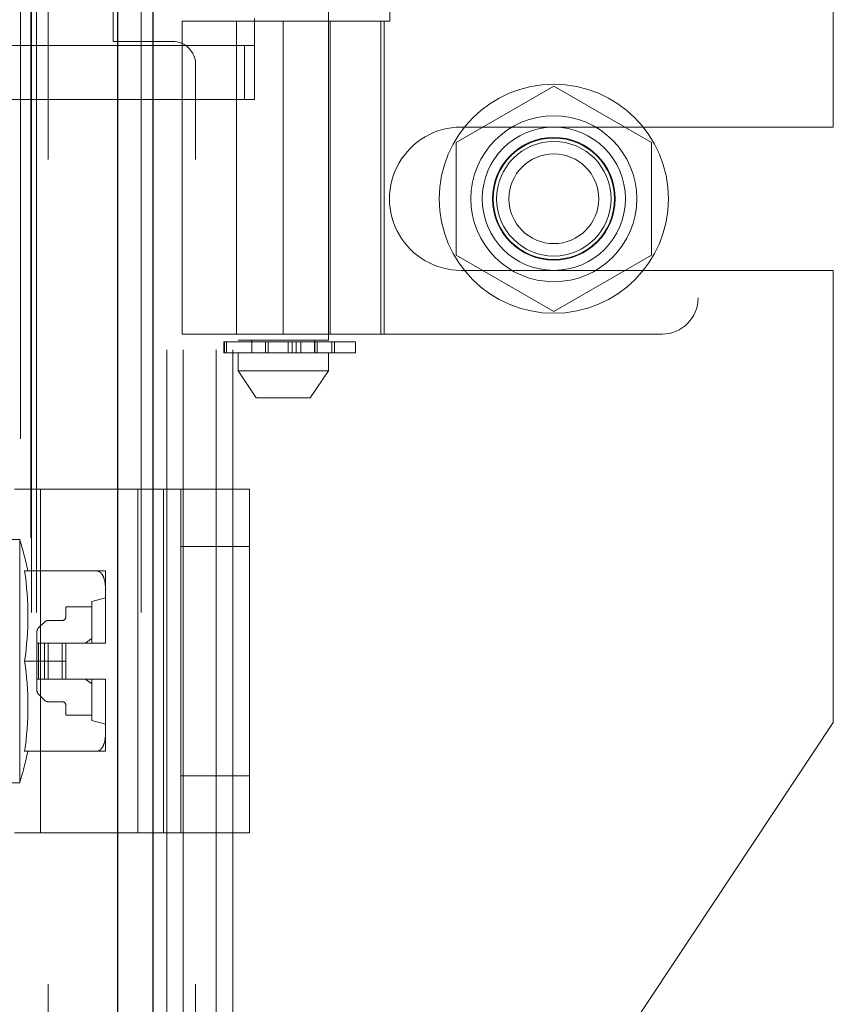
# Model space of a CAD drawing. Header units: inches. Extents: x 0.2 to 10.8, y 0.2 to 8.2.
# Tile 114 of 145: x 5.9732 to 6.0719, y 3.2343 to 3.3536. Entities that reach past the tile are written whole.
import ezdxf

# ---------------------------------------------------------------- set-up
doc = ezdxf.new("R2010")
doc.units = ezdxf.units.IN
doc.header["$MEASUREMENT"] = 0
doc.linetypes.add('HIDDEN', pattern=[0.07500000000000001, 0.05, -0.025])
doc.layers.add('DIMENSIONS', color=140, linetype='Continuous')
doc.styles.add('SLDTEXTSTYLE0', font='TXT', dxfattribs={"width": 0.7})
doc.dimstyles.new('SLDDIMSTYLE0', dxfattribs={"dimtxt": 0.0849609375, "dimasz": 0.13, "dimexe": 0, "dimexo": 0.0625, "dimgap": 0.021240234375, "dimtad": 0, "dimtih": 1, "dimtoh": 1, "dimlfac": 18, "dimrnd": 1e-09, "dimzin": 12, "dimdsep": 46, "dimtxsty": 'SLDTEXTSTYLE0', "dimsah": 1, "dimcen": 0.09, "dimadec": 0, "dimazin": 3, "dimtfac": 1, "dimtofl": 0, "dimtmove": 0, "dimatfit": 3, "dimfxl": 0, "dimfrac": 2, "dimtolj": 1, "dimtzin": 12, "dimarcsym": 0})

# ---------------------------------------------------------------- blocks, each defined once
blk = doc.blocks.new('_D_18')
at = {"layer": 'DIMENSIONS'}
for p, q in [((5.941035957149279, 4.907140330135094), (5.512801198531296, 4.907140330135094)), ((5.637801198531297, 4.907140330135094), (5.637801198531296, 4.093878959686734)), ((5.476227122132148, 3.939828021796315), (5.447697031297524, 3.939828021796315)), ((5.447697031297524, 3.939828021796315), (5.447697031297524, 3.804797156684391)), ((5.799375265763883, 3.939828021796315), (5.827905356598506, 3.939828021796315)), ((5.827905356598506, 3.939828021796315), (5.827905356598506, 3.804797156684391)), ((5.447697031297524, 3.804797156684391), (5.476227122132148, 3.804797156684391)), ((5.827905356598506, 3.804797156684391), (5.799375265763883, 3.804797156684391)), ((5.637801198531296, 3.213584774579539), (5.637801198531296, 3.785777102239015)), ((5.941035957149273, 3.213584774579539), (5.512801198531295, 3.213584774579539))]:
    blk.add_line(p, q, dxfattribs=at)
for points in [[(5.637801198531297, 4.907140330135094), (5.617801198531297, 4.777140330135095), (5.657801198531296, 4.777140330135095)], [(5.637801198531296, 3.213584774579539), (5.657801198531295, 3.343584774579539), (5.617801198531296, 3.343584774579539)]]:
    blk.add_solid(points, dxfattribs=at)
at = {"layer": 'DIMENSIONS', "char_height": 0.08333333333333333, "attachment_point": 1, "style": 'SLDTEXTSTYLE0'}
for s, insert in [('30.48', (5.476227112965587, 4.066270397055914)), ('774.3', (5.476227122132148, 3.912219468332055))]:
    blk.add_mtext(s, dxfattribs=dict(at, insert=insert))

msp = doc.modelspace()

# ---------------------------------------------------------------- linework, layer by layer
at = {"color": 7, "linetype": 'Continuous', "lineweight": 25}
for p, q in [((5.985121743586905, 3.081751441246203), (5.985121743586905, 5.044850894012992)), ((5.989364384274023, 5.045637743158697), (5.989364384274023, 3.081751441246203))]:
    msp.add_line(p, q, dxfattribs=at)
at = {"color": 7, "linetype": 'HIDDEN', "lineweight": 18}
for p, q in [((5.985121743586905, 3.081751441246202), (5.985121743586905, 5.04485089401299)), ((5.987950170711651, 3.081751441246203), (5.987950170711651, 5.044850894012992)), ((5.987950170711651, 3.081751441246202), (5.987950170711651, 5.04485089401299)), ((5.989364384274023, 5.045637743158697), (5.989364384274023, 3.081751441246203)), ((5.989364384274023, 3.081751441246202), (5.989364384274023, 5.045637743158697)), ((5.989364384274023, 3.081751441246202), (5.989364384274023, 5.045637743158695)), ((5.974647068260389, 3.081751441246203), (5.974647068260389, 5.038695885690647)), ((5.975232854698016, 3.081751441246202), (5.975232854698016, 5.038868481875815)), ((5.975232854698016, 3.081751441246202), (5.975232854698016, 5.038868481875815)), ((5.973306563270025, 3.102838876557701), (5.973306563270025, 5.017867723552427)), ((5.976647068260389, 3.136695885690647), (5.976647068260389, 4.983973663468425)), ((5.976647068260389, 3.136695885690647), (5.976647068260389, 4.983973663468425)), ((5.976647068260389, 3.136695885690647), (5.976647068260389, 4.983973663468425)), ((5.976647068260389, 3.136695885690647), (5.976647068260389, 4.983973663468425)), ((5.991035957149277, 3.213584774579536), (5.991035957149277, 3.581473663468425)), ((5.991035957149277, 3.213584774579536), (5.991035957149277, 3.581473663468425)), ((5.993035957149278, 3.213584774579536), (5.993035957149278, 3.581473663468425)), ((5.997035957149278, 3.213584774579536), (5.997035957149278, 3.581473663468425)), ((5.999035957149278, 3.213584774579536), (5.999035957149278, 3.581473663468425)), ((5.999035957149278, 3.213584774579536), (5.999035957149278, 3.581473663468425)), ((5.999703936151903, 3.478820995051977), (5.999703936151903, 3.31477900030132)), ((6.010640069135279, 3.31477900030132), (6.010640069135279, 3.478820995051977)), ((6.055478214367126, 3.475181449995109), (6.055478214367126, 3.319888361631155)), ((6.071869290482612, 3.340598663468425), (6.071869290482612, 3.454459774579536)), ((5.984535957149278, 3.351001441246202), (5.984535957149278, 3.444056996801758)), ((6.018096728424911, 3.441607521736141), (6.018096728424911, 3.353462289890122)), ((5.992923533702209, 3.353462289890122), (6.017420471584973, 3.353462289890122)), ((5.992923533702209, 3.353462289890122), (5.992923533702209, 3.315513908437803)), ((5.999485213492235, 3.353462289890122), (5.999485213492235, 3.315513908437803)), ((6.00167244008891, 3.353790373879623), (6.00167244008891, 3.35050953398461)), ((6.005172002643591, 3.353462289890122), (6.005172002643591, 3.315513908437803)), ((6.005172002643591, 3.315513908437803), (6.005172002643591, 3.353462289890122)), ((6.010665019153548, 3.353462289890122), (6.010665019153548, 3.315513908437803)), ((6.010858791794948, 3.315513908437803), (6.010858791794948, 3.353462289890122)), ((6.017003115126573, 3.315513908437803), (6.017003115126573, 3.353462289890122)), ((6.017420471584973, 3.353462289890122), (6.018096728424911, 3.353462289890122)), ((6.017420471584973, 3.315513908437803), (6.017420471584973, 3.353462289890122)), ((5.991758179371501, 3.351001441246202), (5.984535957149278, 3.351001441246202)), ((6.000477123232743, 3.35050953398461), (5.940241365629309, 3.35050953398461)), ((6.000477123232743, 3.343947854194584), (6.000477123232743, 3.35050953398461)), ((6.000477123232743, 3.35050953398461), (6.00167244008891, 3.35050953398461)), ((6.00167244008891, 3.343947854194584), (6.00167244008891, 3.35050953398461)), ((5.994535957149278, 3.136695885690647), (5.994535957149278, 3.348223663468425)), ((6.037980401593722, 3.34558206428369), (6.026147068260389, 3.33875008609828)), ((6.049813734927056, 3.33875008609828), (6.037980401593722, 3.34558206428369)), ((5.940241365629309, 3.343947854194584), (6.000477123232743, 3.343947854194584)), ((6.00167244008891, 3.343947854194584), (6.000477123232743, 3.343947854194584)), ((6.026730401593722, 3.340598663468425), (6.071869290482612, 3.340598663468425)), ((6.026147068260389, 3.33875008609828), (6.026147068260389, 3.325086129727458)), ((6.049813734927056, 3.325086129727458), (6.049813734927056, 3.33875008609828)), ((6.026147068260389, 3.325086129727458), (6.037980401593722, 3.318254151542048)), ((6.037980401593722, 3.318254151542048), (6.049813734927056, 3.325086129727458)), ((6.026730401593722, 3.323237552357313), (6.071869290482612, 3.323237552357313)), ((6.071869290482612, 3.268411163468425), (6.071869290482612, 3.323237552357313)), ((6.017420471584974, 3.315513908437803), (5.992923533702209, 3.315513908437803)), ((6.017420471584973, 3.315513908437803), (6.051103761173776, 3.315513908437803)), ((5.997947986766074, 3.314560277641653), (5.998028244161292, 3.314560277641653)), ((5.997947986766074, 3.314560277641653), (5.997947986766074, 3.313247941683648)), ((5.998028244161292, 3.313247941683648), (5.998028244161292, 3.314560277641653)), ((5.998028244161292, 3.314560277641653), (5.998028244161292, 3.313247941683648)), ((5.998028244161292, 3.314560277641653), (6.013920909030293, 3.314560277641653)), ((5.998290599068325, 3.314560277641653), (5.998290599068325, 3.313247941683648)), ((5.998290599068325, 3.313247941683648), (5.998290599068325, 3.314560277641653)), ((6.010640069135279, 3.31477900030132), (5.999703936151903, 3.31477900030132)), ((6.001344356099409, 3.31477900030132), (6.001344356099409, 3.313247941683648)), ((6.003035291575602, 3.313247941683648), (6.003035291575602, 3.314560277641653)), ((6.003035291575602, 3.314560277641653), (6.003035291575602, 3.313247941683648)), ((6.003339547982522, 3.314560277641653), (6.003339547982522, 3.313247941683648)), ((6.003339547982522, 3.313247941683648), (6.003339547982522, 3.314560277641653)), ((6.005778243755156, 3.313247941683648), (6.005778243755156, 3.314560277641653)), ((6.005778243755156, 3.314560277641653), (6.005778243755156, 3.313247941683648)), ((6.006270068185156, 3.314560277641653), (6.006270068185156, 3.313247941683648)), ((6.006270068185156, 3.313247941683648), (6.006270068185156, 3.314560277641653)), ((6.006753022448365, 3.313247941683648), (6.006753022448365, 3.314560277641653)), ((6.006753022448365, 3.314560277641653), (6.006753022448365, 3.313247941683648)), ((6.00731867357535, 3.314560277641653), (6.00731867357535, 3.313247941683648)), ((6.00731867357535, 3.313247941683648), (6.00731867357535, 3.314560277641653)), ((6.00894581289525, 3.314560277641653), (6.00894581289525, 3.313247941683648)), ((6.008951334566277, 3.314560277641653), (6.008951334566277, 3.313247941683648)), ((6.008951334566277, 3.313247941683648), (6.008951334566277, 3.314560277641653)), ((6.008999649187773, 3.313247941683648), (6.008999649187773, 3.31477900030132)), ((6.008999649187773, 3.313247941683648), (6.008999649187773, 3.314560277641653)), ((6.00927003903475, 3.313247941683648), (6.00927003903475, 3.314560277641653)), ((6.00927003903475, 3.314560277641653), (6.00927003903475, 3.313247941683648)), ((6.011072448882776, 3.314560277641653), (6.011072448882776, 3.313247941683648)), ((6.011072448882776, 3.313247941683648), (6.011072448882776, 3.314560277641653)), ((6.011372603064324, 3.313247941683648), (6.011372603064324, 3.314560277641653)), ((6.011372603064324, 3.314560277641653), (6.011372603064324, 3.313247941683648)), ((6.011396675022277, 3.313247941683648), (6.011396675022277, 3.314560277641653)), ((6.013920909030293, 3.313247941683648), (6.013920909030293, 3.314560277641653)), ((5.998028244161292, 3.313247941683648), (5.997947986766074, 3.313247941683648)), ((6.013920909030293, 3.313247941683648), (5.998028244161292, 3.313247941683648)), ((5.999703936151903, 3.313247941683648), (5.999703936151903, 3.311060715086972)), ((6.010640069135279, 3.311060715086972), (6.010640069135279, 3.313247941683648)), ((5.999703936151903, 3.311060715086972), (6.010640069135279, 3.311060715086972)), ((5.999703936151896, 3.311060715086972), (6.001891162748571, 3.307779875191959)), ((6.008452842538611, 3.307779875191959), (6.010640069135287, 3.311060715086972)), ((6.001891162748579, 3.307779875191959), (6.008452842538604, 3.307779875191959)), ((5.972594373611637, 3.29669890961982), (5.987522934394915, 3.29669890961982)), ((5.975718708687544, 3.255032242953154), (5.975718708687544, 3.29669890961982)), ((5.987522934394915, 3.255032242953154), (5.987522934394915, 3.29669890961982)), ((5.987522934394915, 3.29669890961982), (5.99273193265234, 3.29669890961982)), ((5.990647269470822, 3.255032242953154), (5.990647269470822, 3.29669890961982)), ((5.99273193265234, 3.29669890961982), (6.001065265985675, 3.29669890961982)), ((5.99273193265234, 3.289754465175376), (5.99273193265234, 3.29669890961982)), ((6.001065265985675, 3.29669890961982), (6.001065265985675, 3.289754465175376)), ((5.973209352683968, 3.290628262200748), (5.971581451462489, 3.290628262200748)), ((5.973209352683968, 3.261100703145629), (5.973209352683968, 3.290628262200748)), ((5.99273193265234, 3.261976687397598), (5.99273193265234, 3.289754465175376)), ((5.99273193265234, 3.289754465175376), (6.001065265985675, 3.289754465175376)), ((6.001065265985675, 3.261976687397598), (6.001065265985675, 3.289754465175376)), ((5.973802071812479, 3.286800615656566), (5.982559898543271, 3.286800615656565)), ((5.983611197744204, 3.284509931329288), (5.983611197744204, 3.286800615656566)), ((5.983611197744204, 3.278155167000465), (5.983611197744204, 3.284509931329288)), ((5.983611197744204, 3.283519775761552), (5.981970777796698, 3.283082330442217)), ((5.981970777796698, 3.278051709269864), (5.981970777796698, 3.283082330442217)), ((5.978799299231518, 3.282426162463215), (5.978799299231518, 3.281223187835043)), ((5.981970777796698, 3.282426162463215), (5.978799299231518, 3.282426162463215)), ((5.976201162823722, 3.280593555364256), (5.97549192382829, 3.279884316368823)), ((5.978361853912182, 3.280785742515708), (5.976665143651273, 3.280785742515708)), ((5.975299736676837, 3.279420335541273), (5.975299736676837, 3.278051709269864)), ((5.975299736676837, 3.278051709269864), (5.975299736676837, 3.273677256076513)), ((5.97549192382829, 3.278051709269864), (5.975299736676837, 3.278051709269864)), ((5.976201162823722, 3.278051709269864), (5.97549192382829, 3.278051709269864)), ((5.97549192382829, 3.278051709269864), (5.97549192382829, 3.273677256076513)), ((5.97549192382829, 3.278051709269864), (5.97549192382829, 3.273677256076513)), ((5.976665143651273, 3.278051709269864), (5.976201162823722, 3.278051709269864)), ((5.976201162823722, 3.278051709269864), (5.976201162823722, 3.273677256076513)), ((5.976201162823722, 3.278051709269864), (5.976201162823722, 3.273677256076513)), ((5.976665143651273, 3.278051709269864), (5.976665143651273, 3.273677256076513)), ((5.978361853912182, 3.278051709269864), (5.976665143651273, 3.278051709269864)), ((5.976665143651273, 3.278051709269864), (5.976665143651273, 3.273677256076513)), ((5.978361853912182, 3.278051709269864), (5.978361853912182, 3.273677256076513)), ((5.978799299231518, 3.278051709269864), (5.978361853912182, 3.278051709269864)), ((5.978361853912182, 3.278051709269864), (5.978361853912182, 3.273677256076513)), ((5.978799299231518, 3.278051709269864), (5.983610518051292, 3.278051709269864)), ((5.978799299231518, 3.275864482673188), (5.978799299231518, 3.278051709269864)), ((5.983610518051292, 3.278051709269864), (5.983611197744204, 3.278051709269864)), ((5.983611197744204, 3.278051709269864), (5.983611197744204, 3.278155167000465)), ((5.983611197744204, 3.278155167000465), (5.983611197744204, 3.278051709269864)), ((5.973802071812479, 3.275864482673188), (5.978799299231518, 3.275864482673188)), ((5.978799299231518, 3.275864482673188), (5.978799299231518, 3.273677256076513)), ((5.97549192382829, 3.273677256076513), (5.975299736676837, 3.273677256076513)), ((5.975299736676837, 3.273677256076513), (5.975299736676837, 3.272308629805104)), ((5.976201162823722, 3.273677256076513), (5.97549192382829, 3.273677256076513)), ((5.976665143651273, 3.273677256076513), (5.976201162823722, 3.273677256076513)), ((5.978361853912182, 3.273677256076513), (5.976665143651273, 3.273677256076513)), ((5.978799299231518, 3.273677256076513), (5.978361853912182, 3.273677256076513)), ((5.978799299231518, 3.273677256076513), (5.983610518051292, 3.273677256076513)), ((5.981970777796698, 3.268646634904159), (5.981970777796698, 3.273677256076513)), ((5.983610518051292, 3.273677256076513), (5.983611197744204, 3.273677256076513)), ((5.983611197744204, 3.273573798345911), (5.983611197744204, 3.273677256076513)), ((5.983611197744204, 3.273677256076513), (5.983611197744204, 3.273573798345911)), ((5.983611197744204, 3.267219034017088), (5.983611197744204, 3.273573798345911)), ((5.97549192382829, 3.271844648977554), (5.976201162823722, 3.271135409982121)), ((5.976665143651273, 3.270943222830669), (5.978361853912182, 3.270943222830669)), ((5.978799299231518, 3.270505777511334), (5.978799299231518, 3.269302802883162)), ((5.978799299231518, 3.269302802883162), (5.981970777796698, 3.269302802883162)), ((5.981970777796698, 3.268646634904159), (5.983611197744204, 3.268209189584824)), ((6.071869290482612, 3.268411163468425), (6.035452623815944, 3.213584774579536)), ((5.983611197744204, 3.264928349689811), (5.983611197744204, 3.267219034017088)), ((5.973802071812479, 3.264928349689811), (5.982559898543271, 3.264928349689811)), ((5.99273193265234, 3.261976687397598), (6.001065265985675, 3.261976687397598)), ((5.99273193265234, 3.255032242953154), (5.99273193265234, 3.261976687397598)), ((6.001065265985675, 3.261976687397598), (6.001065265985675, 3.255032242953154)), ((5.971581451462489, 3.261100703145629), (5.973209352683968, 3.261100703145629)), ((5.972594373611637, 3.255032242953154), (5.987522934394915, 3.255032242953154)), ((5.987522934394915, 3.255032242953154), (5.99273193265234, 3.255032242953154)), ((5.99273193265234, 3.255032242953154), (6.001065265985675, 3.255032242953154))]:
    msp.add_line(p, q, dxfattribs=at)
at = {"color": 7, "linetype": 'HIDDEN', "lineweight": 18, "flags": 128}
for points in [[(5.974573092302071, 3.090800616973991), (5.974573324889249, 4.040747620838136), (5.974573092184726, 5.029910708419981)], [(5.974573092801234, 3.0908028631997), (5.974573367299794, 4.052680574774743), (5.974573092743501, 5.0299114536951)], [(5.973306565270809, 3.102831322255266), (5.973306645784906, 4.08049327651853), (5.973306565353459, 5.017884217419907)]]:
    msp.add_lwpolyline(points, dxfattribs=at)
at = {"color": 7, "linetype": 'HIDDEN', "lineweight": 18}
for radius in [0.01388888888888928, 0.01006124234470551, 0.008680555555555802, 0.007436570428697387, 0.007361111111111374, 0.006944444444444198, 0.005441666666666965]:
    msp.add_circle((6.037980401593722, 3.331918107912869), radius, dxfattribs=at)
for centre, radius, start, end in [((5.991758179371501, 3.348223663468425), 0.002777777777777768, 0, 90), ((6.026730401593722, 3.331918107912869), 0.008680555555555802, 90, 270.0000000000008), ((6.051103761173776, 3.319888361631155), 0.004374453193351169, 270.0000000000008, 0), ((5.924153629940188, 3.275864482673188), 0.05122922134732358, 12.32604560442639, 16.74966025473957), ((5.936607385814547, 3.281332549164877), 0.03759447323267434, 351.6367379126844, 8.36326208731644), ((5.976665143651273, 3.280129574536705), 0.0006561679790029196, 90, 135.0000000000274), ((5.978361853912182, 3.281223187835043), 0.0004374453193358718, 270.0000000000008, 0), ((5.975955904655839, 3.279420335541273), 0.0006561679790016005, 134.9999999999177, 180), ((5.975862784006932, 3.278154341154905), 0.007748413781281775, 359.2410645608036, 0.00610672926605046), ((5.975862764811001, 3.278154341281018), 0.007748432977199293, 359.2410655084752, 0.00610578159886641), ((5.936607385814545, 3.2703964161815), 0.0375944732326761, 351.6367379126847, 8.363262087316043), ((5.975862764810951, 3.273574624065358), 0.007748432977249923, 359.9938942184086, 0.7589344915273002), ((5.975862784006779, 3.27357462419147), 0.007748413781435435, 359.9938932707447, 0.758935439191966), ((5.975955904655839, 3.272308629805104), 0.0006561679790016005, 180, 225.0000000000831), ((5.976665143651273, 3.271599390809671), 0.0006561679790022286, 224.9999999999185, 270.0000000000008), ((5.978361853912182, 3.270505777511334), 0.0004374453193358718, 0, 90), ((5.924153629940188, 3.275864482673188), 0.05122922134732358, 343.2503397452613, 347.6739543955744)]:
    msp.add_arc(centre, radius, start, end, dxfattribs=at)
for points, knots in [([(5.983611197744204, 3.284509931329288), (5.983611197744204, 3.284950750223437), (5.983581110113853, 3.285392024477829), (5.983389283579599, 3.286033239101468), (5.983300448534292, 3.286243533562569), (5.983094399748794, 3.286518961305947), (5.983011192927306, 3.28660616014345), (5.982809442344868, 3.286743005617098), (5.982689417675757, 3.286791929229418), (5.982559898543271, 3.286800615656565)], [0, 0, 0, 0, 0.4999999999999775, 0.4999999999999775, 0.7499999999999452, 0.7499999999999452, 0.8749999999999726, 0.8749999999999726, 1, 1, 1, 1]), ([(5.982559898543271, 3.286800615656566), (5.982689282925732, 3.286800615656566), (5.982809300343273, 3.286800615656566), (5.983010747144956, 3.286800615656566), (5.983093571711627, 3.286800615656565), (5.983301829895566, 3.286800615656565), (5.983389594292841, 3.286800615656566), (5.983581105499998, 3.286800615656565), (5.983611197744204, 3.286800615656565), (5.983611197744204, 3.286800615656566)], [0, 0, 0, 0, 0.1249999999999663, 0.1249999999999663, 0.2499999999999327, 0.2499999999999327, 0.499999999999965, 0.499999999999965, 1, 1, 1, 1]), ([(5.982559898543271, 3.264928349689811), (5.982689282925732, 3.264937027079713), (5.982809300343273, 3.264985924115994), (5.983010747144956, 3.265122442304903), (5.983093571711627, 3.265208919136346), (5.983301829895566, 3.265487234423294), (5.983389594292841, 3.265696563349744), (5.983581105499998, 3.266337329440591), (5.983611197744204, 3.266778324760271), (5.983611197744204, 3.267219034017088)], [0, 0, 0, 0, 0.1249999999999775, 0.1249999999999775, 0.249999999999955, 0.249999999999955, 0.4999999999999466, 0.4999999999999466, 1, 1, 1, 1]), ([(5.983611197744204, 3.264928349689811), (5.983611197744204, 3.264928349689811), (5.983581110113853, 3.264928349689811), (5.983389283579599, 3.264928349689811), (5.983300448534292, 3.264928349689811), (5.983094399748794, 3.264928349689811), (5.983011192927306, 3.264928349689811), (5.982809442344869, 3.264928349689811), (5.982689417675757, 3.264928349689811), (5.982559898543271, 3.264928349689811)], [0, 0, 0, 0, 0.5000000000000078, 0.5000000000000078, 0.7500000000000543, 0.7500000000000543, 0.8750000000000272, 0.8750000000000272, 1, 1, 1, 1])]:
    msp.add_open_spline(points, degree=3, knots=knots, dxfattribs=at)
for points in [[(5.981970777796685, 3.278621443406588), (5.981709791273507, 3.278434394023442), (5.981450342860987, 3.278245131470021), (5.981194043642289, 3.27805170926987)], [(5.981194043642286, 3.27367725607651), (5.981450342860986, 3.273483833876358), (5.9817097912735, 3.273294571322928), (5.981970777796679, 3.273107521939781)]]:
    msp.add_open_spline(points, degree=3, dxfattribs=at)

# ---------------------------------------------------------------- dimensions: what is measured, and where the dimension line sits
at = {"layer": 'DIMENSIONS'}
dim = msp.add_linear_dim(base=(5.637801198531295, 3.213584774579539), p1=(5.991035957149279, 4.907140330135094), p2=(5.991035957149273, 3.213584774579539), angle=90.0000000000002, dimstyle='SLDDIMSTYLE0', dxfattribs=at)
dim.commit()
dim.dimension.update_dxf_attribs({"geometry": '_D_18', "text_midpoint": (5.637801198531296, 3.939828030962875), "dimtype": 160})

doc.saveas('drawing.dxf')
